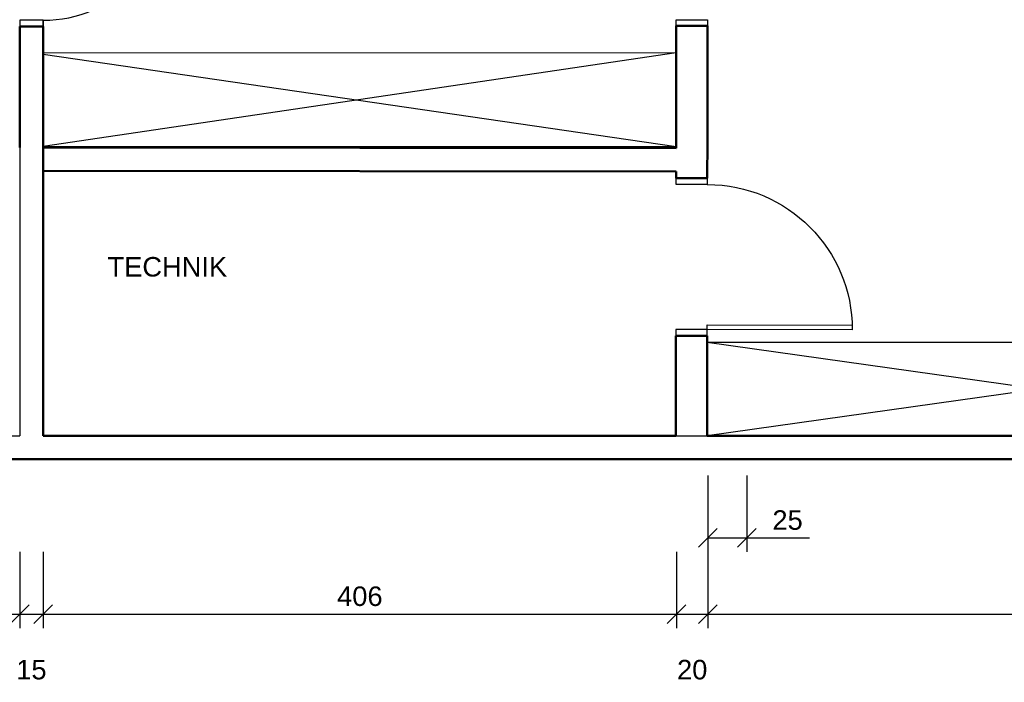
# Model space of a CAD drawing. Header units: centimetres. Extents: x 668 to 2370, y 1361 to 3010.
# Tile 2 of 5: x 1134 to 1765, y 1385 to 1809. Entities that reach past the tile are written whole.
import ezdxf

# ---------------------------------------------------------------- set-up
doc = ezdxf.new("R2010")
doc.units = ezdxf.units.CM
doc.header["$LTSCALE"] = 0.4
doc.header["$PDSIZE"] = -2
doc.layers.get('Defpoints').update_dxf_attribs({"color": 140})
doc.layers.add('A_Doors', color=8, linetype='Continuous', lineweight=25)
doc.layers.add('A_Walls', color=7, linetype='Continuous', lineweight=50)
for name, color, linetype in [('L00_WALLS', 10, 'Continuous'), ('L08_DIM_PROJECT', 7, 'Continuous'), ('L13_ADD_EQUIPMENT', 5, 'Continuous'), ('L90_TEXT_PROJECT', 7, 'Continuous')]:
    doc.layers.add(name, color=color, linetype=linetype)
doc.styles.add('ARIAL', font='arial.ttf')
doc.dimstyles.new('CM-HSCAD', dxfattribs={"dimscale": 0, "dimtxt": 2.5, "dimasz": 1, "dimexe": 1.8, "dimexo": 0, "dimgap": 1, "dimtad": 1, "dimdec": 1, "dimdsep": 46, "dimtxsty": 'ARIAL', "dimtsz": 1.2, "dimcen": 0, "dimadec": 1, "dimazin": 0, "dimtfac": 1, "dimtdec": 1, "dimtmove": 2, "dimatfit": 3, "dimldrblk": 'NONE', "dimfxl": 1, "dimtolj": 1, "dimarcsym": 0})

# ---------------------------------------------------------------- blocks, each defined once
blk = doc.blocks.new('*D240')
at = {"layer": 'Defpoints', "color": 0, "transparency": 16777216}
for p in [(834.07, 1468.23), (1134.07, 1468.23), (1134.07, 1428.23)]:
    blk.add_point(p, dxfattribs=at)
at = {"layer": 'L08_DIM_PROJECT', "color": 0, "lineweight": -2, "transparency": 16777216}
for p, q in [((834.07, 1468.23), (834.07, 1419.23)), ((1134.07, 1468.23), (1134.07, 1419.23)), ((828.07, 1422.23), (840.07, 1434.23)), ((1128.07, 1422.23), (1140.07, 1434.23)), ((834.07, 1428.23), (1134.07, 1428.23))]:
    blk.add_line(p, q, dxfattribs=at)
at = {"layer": 'L08_DIM_PROJECT', "color": 0, "transparency": 16777216, "insert": (984.07, 1439.62), "char_height": 12.5, "attachment_point": 5, "style": 'ARIAL', "bg_fill": 3, "box_fill_scale": 1.1, "bg_fill_color": 256, "bg_fill_true_color": 13158600, "bg_fill_transparency": 0}
blk.add_mtext('\\A1;300', dxfattribs=at)
blk = doc.blocks.new('_None')
blk = doc.blocks.new('*D211')
at = {"layer": 'Defpoints', "color": 0, "transparency": 16777216}
for p in [(1134.07, 1468.23), (1149.07, 1468.23), (1149.07, 1428.23)]:
    blk.add_point(p, dxfattribs=at)
at = {"layer": 'L08_DIM_PROJECT', "color": 0, "lineweight": -2, "transparency": 16777216}
for p, q in [((1134.07, 1468.23), (1134.07, 1419.23)), ((1149.07, 1468.23), (1149.07, 1419.23)), ((1128.07, 1422.23), (1140.07, 1434.23)), ((1143.07, 1422.23), (1155.07, 1434.23)), ((1134.07, 1428.23), (1149.07, 1428.23))]:
    blk.add_line(p, q, dxfattribs=at)
at = {"layer": 'L08_DIM_PROJECT', "color": 0, "transparency": 16777216, "insert": (1141.57, 1392.58), "char_height": 12.5, "attachment_point": 5, "style": 'ARIAL', "bg_fill": 3, "box_fill_scale": 1.1, "bg_fill_color": 256, "bg_fill_true_color": 13158600, "bg_fill_transparency": 0}
blk.add_mtext('\\A1;15', dxfattribs=at)
blk = doc.blocks.new('*D212')
at = {"layer": 'Defpoints', "color": 0, "transparency": 16777216}
for p in [(1149.07, 1468.23), (1555.05, 1468.23), (1555.05, 1428.23)]:
    blk.add_point(p, dxfattribs=at)
at = {"layer": 'L08_DIM_PROJECT', "color": 0, "lineweight": -2, "transparency": 16777216}
for p, q in [((1149.07, 1468.23), (1149.07, 1419.23)), ((1555.05, 1468.23), (1555.05, 1419.23)), ((1143.07, 1422.23), (1155.07, 1434.23)), ((1549.05, 1422.23), (1561.05, 1434.23)), ((1149.07, 1428.23), (1555.05, 1428.23))]:
    blk.add_line(p, q, dxfattribs=at)
at = {"layer": 'L08_DIM_PROJECT', "color": 0, "transparency": 16777216, "insert": (1352.06, 1439.61), "char_height": 12.5, "attachment_point": 5, "style": 'ARIAL', "bg_fill": 3, "box_fill_scale": 1.1, "bg_fill_color": 256, "bg_fill_true_color": 13158600, "bg_fill_transparency": 0}
blk.add_mtext('\\A1;406', dxfattribs=at)
blk = doc.blocks.new('*D213')
at = {"layer": 'Defpoints', "color": 0, "transparency": 16777216}
for p in [(1555.05, 1468.23), (1575.06, 1468.23), (1575.06, 1428.23)]:
    blk.add_point(p, dxfattribs=at)
at = {"layer": 'L08_DIM_PROJECT', "color": 0, "lineweight": -2, "transparency": 16777216}
for p, q in [((1555.05, 1468.23), (1555.05, 1419.23)), ((1575.06, 1468.23), (1575.06, 1419.23)), ((1549.05, 1422.23), (1561.05, 1434.23)), ((1569.06, 1422.23), (1581.06, 1434.23)), ((1555.05, 1428.23), (1575.06, 1428.23))]:
    blk.add_line(p, q, dxfattribs=at)
at = {"layer": 'L08_DIM_PROJECT', "color": 0, "transparency": 16777216, "insert": (1565.05, 1392.58), "char_height": 12.5, "attachment_point": 5, "style": 'ARIAL', "bg_fill": 3, "box_fill_scale": 1.1, "bg_fill_color": 256, "bg_fill_true_color": 13158600, "bg_fill_transparency": 0}
blk.add_mtext('\\A1;20', dxfattribs=at)
blk = doc.blocks.new('*D214')
at = {"layer": 'Defpoints', "color": 0, "transparency": 16777216}
for p in [(1575.06, 1468.23), (2167.57, 1468.23), (2167.57, 1428.23)]:
    blk.add_point(p, dxfattribs=at)
at = {"layer": 'L08_DIM_PROJECT', "color": 0, "lineweight": -2, "transparency": 16777216}
for p, q in [((1575.06, 1468.23), (1575.06, 1419.23)), ((2167.57, 1468.23), (2167.57, 1419.23)), ((1569.06, 1422.23), (1581.06, 1434.23)), ((2161.57, 1422.23), (2173.57, 1434.23)), ((1575.06, 1428.23), (2167.57, 1428.23))]:
    blk.add_line(p, q, dxfattribs=at)
at = {"layer": 'L08_DIM_PROJECT', "color": 0, "transparency": 16777216, "insert": (1871.32, 1439.61), "char_height": 12.5, "attachment_point": 5, "style": 'ARIAL', "bg_fill": 3, "box_fill_scale": 1.1, "bg_fill_color": 256, "bg_fill_true_color": 13158600, "bg_fill_transparency": 0}
blk.add_mtext('\\A1;592.5', dxfattribs=at)
blk = doc.blocks.new('*D226')
at = {"layer": 'Defpoints', "color": 0, "transparency": 16777216}
for p in [(1575.06, 1517.04), (1600.07, 1517.04), (1600.07, 1477.04)]:
    blk.add_point(p, dxfattribs=at)
at = {"layer": 'L08_DIM_PROJECT', "color": 0, "lineweight": -2, "transparency": 16777216}
for p, q in [((1575.06, 1517.04), (1575.06, 1468.04)), ((1600.07, 1517.04), (1600.07, 1468.04)), ((1569.06, 1471.04), (1581.06, 1483.04)), ((1594.07, 1471.04), (1606.07, 1483.04)), ((1575.06, 1477.04), (1600.07, 1477.04)), ((1600.07, 1477.04), (1640.28, 1477.04))]:
    blk.add_line(p, q, dxfattribs=at)
at = {"layer": 'L08_DIM_PROJECT', "color": 0, "transparency": 16777216, "insert": (1626.17, 1488.43), "char_height": 12.5, "attachment_point": 5, "style": 'ARIAL', "bg_fill": 3, "box_fill_scale": 1.1, "bg_fill_color": 256, "bg_fill_true_color": 13158600, "bg_fill_transparency": 0}
blk.add_mtext('\\A1;25', dxfattribs=at)

msp = doc.modelspace()

# ---------------------------------------------------------------- linework, layer by layer
at = {"layer": 'A_Doors', "color": 244, "linetype": 'Continuous', "lineweight": 25, "true_color": 0x991b1e}
for points in [[(1134.07, 1808.7), (1134.07, 1804.7), (1149.07, 1804.7), (1149.07, 1808.7)], [(1574.84, 1809.06), (1574.84, 1805.06), (1554.82, 1805.08), (1554.82, 1809.08)], [(1554.71, 1703.53), (1554.72, 1707.53), (1574.74, 1707.51), (1574.73, 1703.51)], [(1554.62, 1610.54), (1554.61, 1606.54), (1574.63, 1606.51), (1574.64, 1610.51)], [(1574.64, 1610.51), (1574.64, 1613.51), (1667.64, 1613.42), (1667.64, 1610.42)]]:
    msp.add_lwpolyline(points, close=True, dxfattribs=at)
msp.add_arc((1149.07, 1890.7), 82, 270, 0, dxfattribs=at)
at = {"layer": 'A_Doors', "color": 244, "linetype": 'Continuous', "lineweight": 25, "true_color": 0x991b1e, "extrusion": (0, 0, -1)}
msp.add_arc((-1574.64, 1610.51), 93, 90.05974, 180.05974, dxfattribs=at)
at = {"layer": 'A_Walls', "color": 7, "linetype": 'Continuous', "lineweight": 50}
for p, q in [((1149.07, 1804.7), (1134.07, 1804.7)), ((1134.07, 1804.7), (1134.07, 1727.14)), ((1149.07, 1542.5), (1149.07, 1804.7)), ((1554.55, 1542.5), (1149.07, 1542.5)), ((2000.07, 1542.5), (1574.57, 1542.5)), ((998.89, 1527.5), (1970.07, 1527.5))]:
    msp.add_line(p, q, dxfattribs=at)
at = {"layer": 'A_Walls', "color": 244, "linetype": 'Continuous', "lineweight": 50, "true_color": 0x991b1e}
for p, q in [((1554.82, 1805.08), (1554.74, 1726.87)), ((1574.84, 1805.06), (1554.82, 1805.08)), ((1574.76, 1726.85), (1574.84, 1805.06)), ((1149.02, 1727.3), (1149.01, 1712.3)), ((1554.74, 1726.87), (1149.02, 1727.3)), ((1574.74, 1711.85), (1574.76, 1726.85)), ((1574.76, 1726.85), (1574.76, 1726.85)), ((1149.01, 1712.3), (1554.72, 1711.87)), ((1554.72, 1711.87), (1554.72, 1707.53)), ((1574.74, 1707.51), (1574.74, 1711.85)), ((1574.74, 1711.85), (1574.74, 1711.85)), ((1554.72, 1707.53), (1574.74, 1707.51)), ((1554.61, 1606.54), (1554.55, 1542.5)), ((1574.63, 1606.51), (1554.61, 1606.54)), ((1574.57, 1542.5), (1574.63, 1606.51))]:
    msp.add_line(p, q, dxfattribs=at)
at = {"layer": 'L00_WALLS'}
for p, q in [((1149.07, 1808.7), (1149.07, 1542.5)), ((995.07, 1542.5), (1134.07, 1542.5)), ((1149.07, 1542.5), (2000.07, 1542.5)), ((995.07, 1527.5), (1970.07, 1527.5))]:
    msp.add_line(p, q, dxfattribs=at)
at = {"layer": 'L13_ADD_EQUIPMENT'}
for p, q in [((1134.07, 1794.7), (1134.07, 1542.5)), ((1134.07, 1789.7), (1134.07, 1729.7)), ((1554.77, 1787.75), (1149.02, 1727.74)), ((1149.03, 1787.04), (1554.77, 1727.75)), ((1134.07, 1729.7), (1134.07, 1669.7)), ((1134.07, 1669.7), (1134.07, 1609.7)), ((1134.07, 1609.7), (1134.07, 1549.7)), ((2000.07, 1602.5), (1574.57, 1542.5)), ((1574.63, 1602.5), (2000.07, 1542.5))]:
    msp.add_line(p, q, dxfattribs=at)
for points in [[(1149.02, 1727.74), (1554.77, 1727.75), (1554.77, 1787.75), (1149.02, 1787.74)], [(2000.07, 1542.5), (1574.6, 1542.5), (1574.6, 1602.5), (2000.07, 1602.5)]]:
    msp.add_lwpolyline(points, close=True, dxfattribs=at)

# ---------------------------------------------------------------- texts
at = {"layer": 'L90_TEXT_PROJECT', "color": 244, "true_color": 0x991b1e, "insert": (1190.36, 1657.02), "char_height": 12.5, "attachment_point": 1, "style": 'ARIAL'}
msp.add_mtext_dynamic_manual_height_columns('TECHNIK', width=99.8386, gutter_width=62.5, heights=[0], dxfattribs=at)

# ---------------------------------------------------------------- dimensions: what is measured, and where the dimension line sits
at = {"layer": 'L08_DIM_PROJECT'}
dim = msp.add_linear_dim(base=(1134.07, 1428.23), p1=(834.07, 1468.23), p2=(1134.07, 1468.23), dimstyle='CM-HSCAD', override={"dimscale": 5, "dimtfill": 1}, dxfattribs=at)
dim.commit()
dim.dimension.update_dxf_attribs({"geometry": '*D240', "text_midpoint": (984.07, 1439.62)})

# ---------------------------------------------------------------- next in the draw order: dimensions: what is measured, and where the dimension line sits
dim = msp.add_linear_dim(base=(1149.07, 1428.23), p1=(1134.07, 1468.23), p2=(1149.07, 1468.23), dimstyle='CM-HSCAD', override={"dimscale": 5, "dimtfill": 1}, dxfattribs=at)
dim.commit()
dim.dimension.update_dxf_attribs({"geometry": '*D211', "text_midpoint": (1141.57, 1392.58)})

# ---------------------------------------------------------------- next in the draw order: dimensions: what is measured, and where the dimension line sits
dim = msp.add_linear_dim(base=(1555.05, 1428.23), p1=(1149.07, 1468.23), p2=(1555.05, 1468.23), dimstyle='CM-HSCAD', override={"dimscale": 5, "dimtfill": 1}, dxfattribs=at)
dim.commit()
dim.dimension.update_dxf_attribs({"geometry": '*D212', "text_midpoint": (1352.06, 1439.61)})

# ---------------------------------------------------------------- next in the draw order: dimensions: what is measured, and where the dimension line sits
dim = msp.add_linear_dim(base=(1575.06, 1428.23), p1=(1555.05, 1468.23), p2=(1575.06, 1468.23), dimstyle='CM-HSCAD', override={"dimscale": 5, "dimtfill": 1}, dxfattribs=at)
dim.commit()
dim.dimension.update_dxf_attribs({"geometry": '*D213', "text_midpoint": (1565.05, 1392.58)})

# ---------------------------------------------------------------- next in the draw order: dimensions: what is measured, and where the dimension line sits
dim = msp.add_linear_dim(base=(2167.57, 1428.23), p1=(1575.06, 1468.23), p2=(2167.57, 1468.23), dimstyle='CM-HSCAD', override={"dimscale": 5, "dimtfill": 1}, dxfattribs=at)
dim.commit()
dim.dimension.update_dxf_attribs({"geometry": '*D214', "text_midpoint": (1871.32, 1439.61)})

# ---------------------------------------------------------------- next in the draw order: dimensions: what is measured, and where the dimension line sits
dim = msp.add_linear_dim(base=(1600.07, 1477.04), p1=(1575.06, 1517.04), p2=(1600.07, 1517.04), dimstyle='CM-HSCAD', override={"dimscale": 5, "dimtmove": 0, "dimtfill": 1}, dxfattribs=at)
dim.commit()
dim.dimension.update_dxf_attribs({"geometry": '*D226', "text_midpoint": (1626.17, 1488.43)})

doc.saveas('drawing.dxf')
